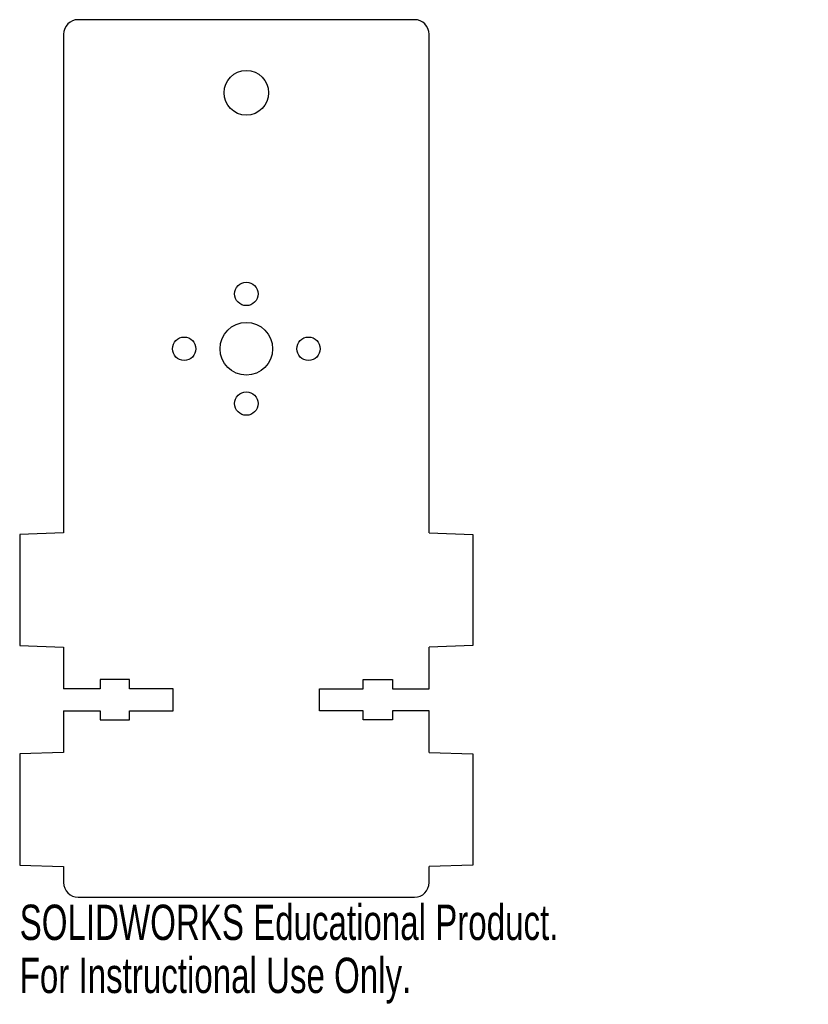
# Model space of a CAD drawing. Header units: millimetres. Extents: x -31 to 77, y -15 to 120.
import ezdxf

# ---------------------------------------------------------------- set-up
doc = ezdxf.new("R2010")
doc.units = ezdxf.units.MM
doc.styles.add('SLDTEXTSTYLE0', font='TXT', dxfattribs={"width": 0.7})

msp = doc.modelspace()

# ---------------------------------------------------------------- linework, layer by layer
at = {"color": 7, "linetype": 'Continuous', "lineweight": 25}
for p, q in [((23, 120), (-23, 120)), ((-25, 118), (-25, 49.81)), ((25, 49.81), (25, 118)), ((-25, 49.81), (-31, 49.6)), ((-31, 49.6), (-31, 34.4)), ((25, 49.81), (31, 49.6)), ((31, 49.6), (31, 34.4)), ((-31, 34.4), (-25, 34.19)), ((-25, 34.19), (-25, 28.5)), ((31, 34.4), (25, 34.19)), ((25, 28.5), (25, 34.19)), ((-20, 29.75), (-20, 28.5)), ((-16, 29.75), (-20, 29.75)), ((-16, 28.5), (-16, 29.75)), ((16, 28.5), (16, 29.75)), ((16, 29.75), (20, 29.75)), ((20, 29.75), (20, 28.5)), ((-20, 28.5), (-25, 28.5)), ((-10, 28.5), (-16, 28.5)), ((-10, 25.5), (-10, 28.5)), ((10, 25.5), (10, 28.5)), ((10, 28.5), (16, 28.5)), ((20, 28.5), (25, 28.5)), ((-25, 25.5), (-20, 25.5)), ((-25, 25.5), (-25, 19.81)), ((-20, 25.5), (-20, 24.25)), ((-20, 24.25), (-16, 24.25)), ((-16, 25.5), (-10, 25.5)), ((-16, 24.25), (-16, 25.5)), ((16, 25.5), (10, 25.5)), ((16, 24.25), (16, 25.5)), ((20, 24.25), (16, 24.25)), ((25, 25.5), (20, 25.5)), ((20, 25.5), (20, 24.25)), ((25, 19.81), (25, 25.5)), ((-25, 19.81), (-31, 19.6)), ((-31, 19.6), (-31, 4.4)), ((25, 19.81), (31, 19.6)), ((31, 19.6), (31, 4.4)), ((-31, 4.4), (-25, 4.19)), ((-25, 4.19), (-25, 2)), ((31, 4.4), (25, 4.19)), ((25, 2), (25, 4.19)), ((-23, 0), (23, 0))]:
    msp.add_line(p, q, dxfattribs=at)
for centre, radius in [((0, 110), 3.05), ((0, 82.5), 1.6), ((0, 75), 3.6), ((-8.5, 75), 1.6), ((8.5, 75), 1.6), ((0, 67.5), 1.6)]:
    msp.add_circle(centre, radius, dxfattribs=at)
for centre, start, end in [((-23, 118), 90, 180), ((23, 118), 0, 90), ((-23, 2), 180, 270), ((23, 2), 270, 0)]:
    msp.add_arc(centre, 2, start, end, dxfattribs=at)

# ---------------------------------------------------------------- texts
at = {"color": 7, "linetype": 'Continuous', "char_height": 4.8336, "attachment_point": 1, "style": 'SLDTEXTSTYLE0'}
for s, insert in [('SOLIDWORKS Educational Product.', (-31, -1.02)), ('For Instructional Use Only.', (-31, -8.27))]:
    msp.add_mtext(s, dxfattribs=dict(at, insert=insert))

doc.saveas('drawing.dxf')
